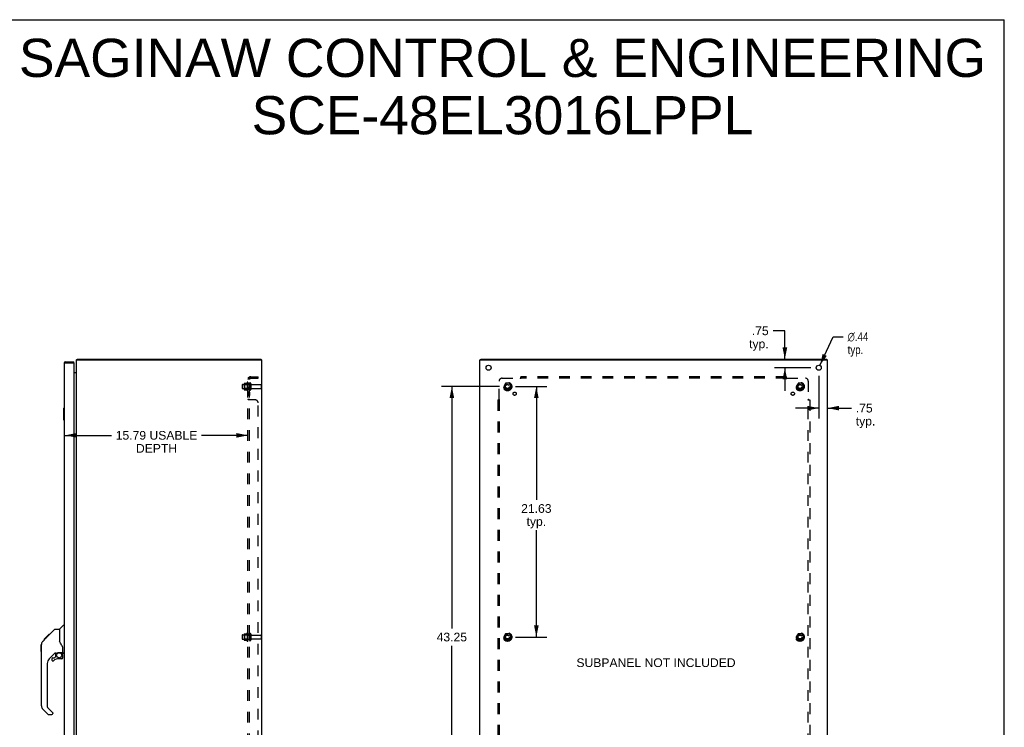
# Model space of a CAD drawing. Header units: inches. Extents: x 0 to 170, y 0 to 110.
# Tile 10 of 10: x 85 to 170, y 49 to 110. Entities that reach past the tile are written whole.
import ezdxf

# ---------------------------------------------------------------- set-up
doc = ezdxf.new("R2010")
doc.units = ezdxf.units.IN
doc.header["$LTSCALE"] = 9.35
doc.header["$MEASUREMENT"] = 0
doc.linetypes.add('HIDDEN', pattern=[0.2, 0.1, -0.1])
doc.layers.get('0').update_dxf_attribs({"linetype": 'CONTINUOUS'})
for name, color, linetype in [('02___PRT_ALL_AXES', 7, 'CONTINUOUS'), ('BENT-SUB-6STUDS-TALLER', 7, 'CONTINUOUS'), ('DEFAULT_2', 8, 'HIDDEN'), ('DIMENSIONS', 7, 'CONTINUOUS')]:
    doc.layers.add(name, color=color, linetype=linetype)
doc.styles.get("Standard").update_dxf_attribs({"font": 'arial.ttf'})
doc.styles.add('TEXTSTYLE_1', font='gdt', dxfattribs={"width": 0.8})
doc.dimstyles.new('DIMSTYLE_1', dxfattribs={"dimtxt": 0.75, "dimasz": 1, "dimexe": 0.09, "dimexo": 0.07, "dimgap": 0.0375, "dimtad": 0, "dimtih": 1, "dimtoh": 1, "dimzin": 4, "dimdsep": 46, "dimtxsty": 'Standard', "dimblk": '_FILLED', "dimblk1": '_FILLED', "dimblk2": '_FILLED', "dimcen": 0.09, "dimazin": 1, "dimtfac": 1, "dimtofl": 0, "dimtmove": 0, "dimatfit": 3, "dimldrblk": '_FILLED', "dimfxl": 0, "dimtolj": 1, "dimtzin": 4, "dimarcsym": 0})
doc.dimstyles.new('DIMSTYLE_2', dxfattribs={"dimtxt": 0.75, "dimasz": 1, "dimexe": 0.09, "dimexo": 0.07, "dimgap": 0.09, "dimtad": 0, "dimtih": 1, "dimtoh": 1, "dimzin": 4, "dimdsep": 46, "dimtxsty": 'Standard', "dimblk": '_FILLED', "dimblk1": '_FILLED', "dimblk2": '_FILLED', "dimcen": 0.09, "dimazin": 1, "dimtfac": 1, "dimtofl": 0, "dimtmove": 0, "dimatfit": 1, "dimldrblk": '_FILLED', "dimfxl": 0, "dimtolj": 1, "dimtzin": 4, "dimarcsym": 0})

# ---------------------------------------------------------------- blocks, each defined once
blk = doc.blocks.new('_FILLED')
at = {"color": 0, "linetype": 'ByBlock'}
blk.add_solid([(0, 0), (-1, 0.2), (-1, -0.2)], dxfattribs=at)
blk = doc.blocks.new('*D6')
at = {"layer": 'DIMENSIONS', "color": 2, "linetype": 'Continuous'}
for p, q in [((88.916, 74.118), (92.919, 74.118)), ((104.709, 74.118), (100.706, 74.118))]:
    blk.add_line(p, q, dxfattribs=at)
at = {"layer": 'DIMENSIONS', "color": 2, "linetype": 'Continuous', "rotation": 180}
blk.add_blockref('_FILLED', (88.916, 74.118), dxfattribs=at)
at = {"layer": 'DIMENSIONS', "color": 2, "linetype": 'Continuous'}
blk.add_blockref('_FILLED', (104.709, 74.118), dxfattribs=at)
at = {"layer": 'DIMENSIONS', "color": 2, "linetype": 'Continuous', "insert": (96.813, 74.493), "char_height": 0.75, "width": 7.03717, "attachment_point": 2, "line_spacing_factor": 0.9}
blk.add_mtext('15.79 USABLE\\PDEPTH', dxfattribs=at)
blk = doc.blocks.new('*D13')
at = {"layer": 'DIMENSIONS', "color": 2, "linetype": 'Continuous'}
for p, q in [((151.056, 83.141), (150.032, 83.141)), ((151.056, 80.705), (151.056, 83.141)), ((153.284, 79.955), (150.156, 79.955)), ((151.056, 79.955), (151.056, 77.955))]:
    blk.add_line(p, q, dxfattribs=at)
for p, rotation in [((151.056, 80.705), 270), ((151.056, 79.955), 90)]:
    blk.add_blockref('_FILLED', p, dxfattribs=dict(at, rotation=rotation))
at = {"layer": 'DIMENSIONS', "color": 2, "linetype": 'Continuous', "insert": (149.657, 83.516), "char_height": 0.75, "width": 1.6868, "attachment_point": 3, "line_spacing_factor": 0.9}
blk.add_mtext('.75\\Ptyp.', dxfattribs=at)
blk = doc.blocks.new('*D14')
at = {"layer": 'DIMENSIONS', "color": 2, "linetype": 'Continuous'}
for p, q in [((153.984, 79.255), (153.984, 75.566)), ((153.984, 76.466), (151.984, 76.466)), ((154.734, 76.466), (156.805, 76.466))]:
    blk.add_line(p, q, dxfattribs=at)
blk.add_blockref('_FILLED', (153.984, 76.466), dxfattribs=at)
at = {"layer": 'DIMENSIONS', "color": 2, "linetype": 'Continuous', "rotation": 180}
blk.add_blockref('_FILLED', (154.734, 76.466), dxfattribs=at)
at = {"layer": 'DIMENSIONS', "color": 2, "linetype": 'Continuous', "insert": (157.18, 76.841), "char_height": 0.75, "width": 1.6868, "attachment_point": 1, "line_spacing_factor": 0.9}
blk.add_mtext('.75\\Ptyp.', dxfattribs=at)
blk = doc.blocks.new('*D15')
at = {"layer": 'DIMENSIONS', "color": 2, "linetype": 'Continuous'}
for p, q in [((154.076, 80.154), (155.226, 82.633)), ((155.226, 82.633), (156.101, 82.633))]:
    blk.add_line(p, q, dxfattribs=at)
at = {"layer": 'DIMENSIONS', "color": 2, "linetype": 'Continuous', "rotation": 245.128733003}
blk.add_blockref('_FILLED', (154.076, 80.154), dxfattribs=at)
at = {"layer": 'DIMENSIONS', "color": 2, "linetype": 'Continuous', "insert": (156.476, 83.008), "char_height": 0.75, "width": 2.45539, "attachment_point": 1, "line_spacing_factor": 0.9, "style": 'TEXTSTYLE_1'}
blk.add_mtext('{\\fgdt;n}\\fArial;.44\\Ptyp.', dxfattribs=at)
blk = doc.blocks.new('*D16')
at = {"layer": 'BENT-SUB-6STUDS-TALLER', "color": 2, "linetype": 'Continuous'}
for p, q in [((127.809, 78.33), (130.502, 78.33)), ((129.602, 78.33), (129.602, 68.552)), ((129.602, 56.705), (129.602, 65.927)), ((127.809, 56.705), (130.502, 56.705))]:
    blk.add_line(p, q, dxfattribs=at)
for p, rotation in [((129.602, 78.33), 90), ((129.602, 56.705), 270)]:
    blk.add_blockref('_FILLED', p, dxfattribs=dict(at, rotation=rotation))
at = {"layer": 'BENT-SUB-6STUDS-TALLER', "color": 2, "linetype": 'Continuous', "insert": (129.602, 68.177), "char_height": 0.75, "width": 2.62082, "attachment_point": 2, "line_spacing_factor": 0.9}
blk.add_mtext('21.63\\Ptyp.', dxfattribs=at)
blk = doc.blocks.new('*D17')
at = {"layer": 'BENT-SUB-6STUDS-TALLER', "color": 2, "linetype": 'Continuous'}
for p, q in [((126.409, 78.33), (121.407, 78.33)), ((122.307, 78.33), (122.307, 57.455)), ((122.307, 35.08), (122.307, 55.955)), ((126.409, 35.08), (121.407, 35.08))]:
    blk.add_line(p, q, dxfattribs=at)
for p, rotation in [((122.307, 78.33), 90), ((122.307, 35.08), 270)]:
    blk.add_blockref('_FILLED', p, dxfattribs=dict(at, rotation=rotation))
at = {"layer": 'BENT-SUB-6STUDS-TALLER', "color": 2, "linetype": 'Continuous', "insert": (122.307, 57.08), "char_height": 0.75, "width": 2.62082, "attachment_point": 2, "line_spacing_factor": 0.9}
blk.add_mtext('43.25', dxfattribs=at)

msp = doc.modelspace()

# ---------------------------------------------------------------- linework, layer by layer
at = {"color": 7, "linetype": 'Continuous'}
for p, q in [((0, 110), (170, 110)), ((170, 0), (170, 110)), ((88.958, 80.455), (88.958, 80.38)), ((89.666, 80.38), (89.651, 80.38)), ((89.666, 80.38), (89.666, 80.455)), ((89.947, 80.674), (89.972, 80.647)), ((89.972, 80.63), (89.972, 80.705)), ((105.846, 80.63), (105.846, 80.705)), ((124.797, 80.63), (124.797, 80.705)), ((154.671, 80.63), (154.671, 80.705)), ((88.781, 76.44), (88.781, 75.47)), ((88.796, 76.455), (88.841, 76.455)), ((88.828, 76.355), (88.828, 75.555)), ((88.796, 75.455), (88.841, 75.455)), ((87.407, 56.747), (88.031, 57.371)), ((88.087, 57.394), (88.448, 57.394)), ((88.448, 57.394), (88.448, 56.29)), ((88.453, 57.4), (88.751, 57.698)), ((88.841, 57.709), (88.779, 57.709)), ((86.988, 56.327), (86.969, 56.307)), ((86.988, 56.327), (87.266, 56.606)), ((87.094, 56.501), (87.097, 56.504)), ((87.094, 56.501), (87.161, 56.501)), ((87.097, 56.504), (87.164, 56.504)), ((87.098, 56.505), (87.508, 56.914)), ((87.098, 56.505), (87.165, 56.505)), ((87.246, 56.586), (87.179, 56.586)), ((87.266, 56.606), (87.399, 56.739)), ((87.266, 56.673), (87.333, 56.673)), ((87.415, 56.755), (87.348, 56.755)), ((87.407, 56.747), (87.371, 56.711)), ((87.424, 56.831), (87.491, 56.831)), ((87.508, 56.915), (87.51, 56.917)), ((87.508, 56.915), (87.575, 56.915)), ((87.574, 56.914), (87.508, 56.914)), ((87.51, 56.917), (87.576, 56.917)), ((88.468, 56.297), (88.448, 56.352)), ((88.497, 56.229), (88.468, 56.297)), ((86.861, 55.467), (86.861, 56.054)), ((86.873, 50.766), (86.873, 56.05)), ((88.059, 55.332), (87.558, 54.831)), ((88.093, 55.322), (88.093, 54.996)), ((88.135, 55.327), (88.223, 55.327)), ((88.401, 55.368), (88.408, 55.369)), ((88.408, 55.369), (88.704, 55.369)), ((88.586, 55.369), (88.666, 55.289)), ((88.658, 55.281), (88.651, 55.275)), ((88.723, 55.367), (88.723, 55.773)), ((88.763, 55.327), (88.841, 55.327)), ((87.385, 54.413), (87.385, 50.68)), ((87.778, 54.833), (87.778, 54.714)), ((87.857, 54.912), (88.01, 54.912)), ((88.018, 54.915), (88.09, 54.987)), ((88.645, 54.833), (88.408, 54.833)), ((88.704, 55.15), (88.723, 55.15)), ((88.723, 54.912), (88.723, 55.15)), ((87.44, 50.035), (86.988, 50.487)), ((87.408, 50.625), (87.843, 50.189)), ((87.857, 50.156), (87.857, 50.091)), ((87.496, 50.012), (87.778, 50.012))]:
    msp.add_line(p, q, dxfattribs=at)
at = {"color": 3, "linetype": 'Continuous'}
for p, q in [((88.841, 80.338), (88.841, 33.072)), ((88.896, 80.365), (88.902, 80.367)), ((88.902, 80.367), (88.908, 80.368)), ((88.908, 80.368), (88.914, 80.37)), ((88.914, 80.37), (88.92, 80.371)), ((88.92, 80.371), (88.926, 80.373)), ((88.926, 80.373), (88.936, 80.375)), ((88.936, 80.375), (88.958, 80.38)), ((88.958, 80.455), (89.666, 80.455)), ((88.958, 80.38), (89.651, 80.38)), ((89.666, 80.365), (89.666, 33.045)), ((89.909, 32.78), (89.909, 80.63)), ((89.909, 80.63), (105.909, 80.63)), ((89.972, 80.705), (105.846, 80.705)), ((105.909, 32.78), (105.909, 80.63)), ((124.734, 32.78), (124.734, 80.63)), ((124.734, 80.63), (154.734, 80.63)), ((124.797, 80.705), (154.671, 80.705)), ((154.734, 32.78), (154.734, 80.63)), ((89.666, 79.53), (89.903, 79.53))]:
    msp.add_line(p, q, dxfattribs=at)
for points in [[(88.841, 80.338), (88.841, 80.339), (88.842, 80.34), (88.842, 80.34), (88.842, 80.341), (88.843, 80.342), (88.843, 80.343), (88.844, 80.343), (88.844, 80.344), (88.845, 80.345), (88.846, 80.346), (88.847, 80.346), (88.848, 80.347), (88.849, 80.348), (88.85, 80.349), (88.852, 80.349), (88.853, 80.35), (88.854, 80.351), (88.856, 80.352), (88.858, 80.352), (88.859, 80.353), (88.861, 80.354), (88.863, 80.355), (88.865, 80.355), (88.867, 80.356), (88.869, 80.357), (88.871, 80.358), (88.873, 80.358), (88.876, 80.359), (88.878, 80.36), (88.88, 80.361), (88.883, 80.361), (88.885, 80.362), (88.888, 80.363), (88.891, 80.364), (88.893, 80.364), (88.896, 80.365)], [(89.947, 80.674), (89.949, 80.676), (89.95, 80.678), (89.952, 80.68), (89.953, 80.682), (89.954, 80.684), (89.956, 80.686), (89.958, 80.691)], [(89.958, 80.691), (89.959, 80.693), (89.961, 80.695), (89.962, 80.697), (89.963, 80.699), (89.964, 80.7), (89.965, 80.702), (89.967, 80.703), (89.968, 80.704), (89.969, 80.704), (89.97, 80.705), (89.971, 80.705), (89.972, 80.705)], [(89.903, 79.549), (89.902, 79.549), (89.902, 79.548), (89.902, 79.548), (89.902, 79.547), (89.902, 79.546), (89.903, 79.545), (89.903, 79.544), (89.904, 79.543), (89.905, 79.541)], [(89.903, 79.53), (89.902, 79.531), (89.902, 79.532), (89.902, 79.534), (89.902, 79.535), (89.903, 79.537), (89.903, 79.538), (89.904, 79.54), (89.905, 79.541)], [(89.905, 79.541), (89.905, 79.543), (89.906, 79.544), (89.907, 79.546), (89.908, 79.547), (89.908, 79.549), (89.909, 79.55)]]:
    msp.add_lwpolyline(points, dxfattribs=at)
at = {"color": 7, "linetype": 'Continuous'}
for points in [[(88.826, 76.391), (88.827, 76.386), (88.827, 76.38), (88.828, 76.374), (88.828, 76.368), (88.828, 76.361), (88.828, 76.355)], [(88.828, 75.555), (88.828, 75.549), (88.828, 75.543), (88.828, 75.536), (88.827, 75.53), (88.827, 75.525), (88.826, 75.519)], [(88.031, 57.371), (88.039, 57.378), (88.047, 57.383), (88.056, 57.388), (88.066, 57.391), (88.076, 57.393), (88.087, 57.394)], [(86.988, 56.327), (86.969, 56.307), (86.943, 56.274), (86.921, 56.239), (86.903, 56.201), (86.889, 56.162), (86.879, 56.121), (86.874, 56.079), (86.873, 56.05)], [(87.287, 56.627), (87.272, 56.612), (87.266, 56.606)], [(87.371, 56.711), (87.349, 56.689), (87.327, 56.667), (87.287, 56.627)], [(88.67, 55.944), (88.621, 56.015), (88.573, 56.091), (88.532, 56.162), (88.497, 56.229)], [(88.223, 55.327), (88.232, 55.328), (88.24, 55.33), (88.25, 55.333), (88.262, 55.337), (88.275, 55.342), (88.29, 55.347), (88.306, 55.352), (88.324, 55.357), (88.343, 55.362), (88.362, 55.365), (88.382, 55.367), (88.401, 55.368)], [(88.703, 55.15), (88.703, 55.163), (88.701, 55.177), (88.698, 55.191), (88.695, 55.204), (88.69, 55.217), (88.684, 55.23), (88.677, 55.242), (88.669, 55.254), (88.661, 55.265), (88.651, 55.275)], [(88.666, 55.289), (88.665, 55.289), (88.665, 55.288), (88.664, 55.287), (88.663, 55.286), (88.661, 55.285), (88.658, 55.281)], [(88.723, 55.773), (88.722, 55.797), (88.717, 55.832), (88.709, 55.866), (88.696, 55.898), (88.681, 55.927), (88.67, 55.944)]]:
    msp.add_lwpolyline(points, dxfattribs=at)
msp.add_circle((88.408, 55.128), 0.217, dxfattribs=at)
at = {"color": 3, "linetype": 'Continuous'}
for centre, radius, start, end in [((88.958, 80.338), 0.117, 90, 180), ((89.651, 80.365), 0.015, 0, 90), ((90.026, 80.588), 0.117, 132.55692, 158.95786), ((89.867, 79.572), 0.042, 270, 340.14069)]:
    msp.add_arc(centre, radius, start, end, dxfattribs=at)
at = {"color": 7, "linetype": 'Continuous'}
for centre, radius, start, end in [((88.958, 80.338), 0.042, 90, 115.8435), ((88.796, 76.44), 0.015, 90, 180), ((88.826, 76.44), 0.015, 0, 90), ((88.796, 75.47), 0.015, 180, 270), ((88.826, 75.47), 0.015, 270, 360), ((88.467, 57.386), 0.0197, 135, 180), ((88.779, 57.67), 0.0394, 90, 135), ((86.881, 56.054), 0.0197, 110.96309, 180), ((86.881, 55.467), 0.0197, 180, 246.39296), ((88.135, 55.13), 0.197, 90, 127.44051), ((88.526, 55.15), 0.197, 0, 45), ((88.704, 55.388), 0.0197, 270, 360), ((88.763, 55.367), 0.0394, 180, 270), ((87.975, 54.413), 0.591, 135, 180), ((87.857, 54.833), 0.0787, 90, 180), ((87.857, 54.714), 0.0787, 180, 309.5212), ((88.408, 54.046), 0.787, 90, 129.5212), ((88.01, 54.924), 0.0118, 270, 315), ((88.082, 54.996), 0.0118, 315, 360), ((88.645, 54.912), 0.0787, 270, 360), ((87.267, 50.766), 0.394, 180, 225), ((87.463, 50.68), 0.0787, 180, 225), ((87.81, 50.156), 0.0472, 0, 45), ((87.496, 50.091), 0.0787, 225, 270), ((87.778, 50.091), 0.0787, 270, 360)]:
    msp.add_arc(centre, radius, start, end, dxfattribs=at)
at = {"layer": '02___PRT_ALL_AXES', "color": 8, "linetype": 'HIDDEN'}
for p, q in [((104.239, 78.513), (104.834, 78.513)), ((104.639, 78.686), (104.639, 77.974)), ((104.709, 78.58), (104.709, 78.664)), ((104.709, 78.58), (104.709, 78.08)), ((104.834, 78.58), (104.709, 78.58)), ((104.834, 78.58), (104.834, 78.08)), ((105.003, 78.496), (105.804, 78.496)), ((104.239, 78.147), (104.834, 78.147)), ((104.709, 77.996), (104.709, 78.08)), ((104.834, 78.08), (104.709, 78.08)), ((104.709, 77.852), (104.709, 77.571)), ((104.834, 77.852), (104.709, 77.852)), ((104.834, 77.571), (104.709, 77.571)), ((104.834, 77.852), (104.834, 77.571)), ((105.003, 78.164), (105.804, 78.164)), ((104.639, 57.061), (104.639, 56.349)), ((104.709, 56.955), (104.709, 57.039)), ((104.834, 56.955), (104.709, 56.955)), ((104.709, 56.955), (104.709, 56.455)), ((104.834, 56.955), (104.834, 56.455)), ((104.239, 56.888), (104.834, 56.888)), ((104.239, 56.522), (104.834, 56.522)), ((104.834, 56.455), (104.709, 56.455)), ((104.709, 56.371), (104.709, 56.455)), ((105.003, 56.871), (105.804, 56.871)), ((105.003, 56.539), (105.804, 56.539))]:
    msp.add_line(p, q, dxfattribs=at)
at = {"layer": '02___PRT_ALL_AXES', "color": 3, "linetype": 'Continuous'}
for centre in [(125.484, 79.955), (153.984, 79.955)]:
    msp.add_circle(centre, 0.219, dxfattribs=at)
at = {"layer": '02___PRT_ALL_AXES', "color": 8, "linetype": 'HIDDEN'}
for centre, radius in [((127.109, 78.33), 0.372), ((127.109, 78.33), 0.356), ((127.109, 78.33), 0.25), ((127.109, 78.33), 0.183), ((152.359, 78.33), 0.372), ((152.359, 78.33), 0.356), ((152.359, 78.33), 0.25), ((152.359, 78.33), 0.183), ((127.728, 77.711), 0.141), ((151.741, 77.711), 0.141), ((127.109, 56.705), 0.372), ((127.109, 56.705), 0.356), ((127.109, 56.705), 0.25), ((152.359, 56.705), 0.372), ((152.359, 56.705), 0.356), ((152.359, 56.705), 0.25), ((127.109, 56.705), 0.183), ((152.359, 56.705), 0.183)]:
    msp.add_circle(centre, radius, dxfattribs=at)
for centre, radius, start, end in [((105.24, 78.33), 0.698, 149.33687, 156.03207), ((104.671, 78.664), 0.0384, 0, 145.55034), ((105.24, 78.33), 0.698, 203.96793, 210.66313), ((104.671, 77.996), 0.0384, 214.44966, 360), ((105.24, 56.705), 0.698, 149.33687, 156.03207), ((104.671, 57.039), 0.0384, 0, 145.55034), ((105.24, 56.705), 0.698, 203.96793, 210.66313), ((104.671, 56.371), 0.0384, 214.44966, 360)]:
    msp.add_arc(centre, radius, start, end, dxfattribs=at)
at = {"layer": 'DEFAULT_2', "color": 8, "linetype": 'HIDDEN'}
for p, q in [((104.763, 79.087), (104.86, 79.008)), ((104.946, 79.174), (105.584, 79.174)), ((105.584, 79.049), (105.584, 79.174)), ((128.266, 79.008), (128.266, 79.174)), ((151.203, 79.174), (128.266, 79.174)), ((151.203, 79.008), (151.203, 79.174)), ((104.209, 78.483), (104.209, 78.177)), ((104.373, 78.586), (104.373, 78.074)), ((104.393, 78.514), (104.373, 78.534)), ((104.384, 78.608), (104.612, 78.608)), ((104.393, 78.514), (104.393, 78.147)), ((104.689, 78.514), (104.393, 78.514)), ((104.689, 78.514), (104.709, 78.534)), ((104.689, 78.514), (104.689, 78.147)), ((104.709, 34.361), (104.709, 79.049)), ((104.834, 79.049), (104.709, 79.049)), ((104.793, 79.045), (104.795, 79.045)), ((104.795, 79.045), (104.797, 79.044)), ((104.797, 79.044), (104.798, 79.044)), ((104.798, 79.044), (104.8, 79.043)), ((104.8, 79.043), (104.801, 79.043)), ((104.834, 34.361), (104.834, 79.049)), ((104.94, 78.595), (104.94, 78.066)), ((104.946, 79.049), (105.584, 79.049)), ((105.834, 78.466), (105.834, 78.194)), ((126.391, 77.209), (126.391, 78.799)), ((126.641, 79.049), (128.23, 79.049)), ((126.946, 78.603), (126.792, 78.335)), ((126.792, 78.325), (126.946, 78.058)), ((127.264, 78.608), (126.955, 78.608)), ((127.427, 78.335), (127.272, 78.603)), ((127.272, 78.058), (127.427, 78.325)), ((128.243, 79.029), (128.24, 79.035)), ((151.203, 79.049), (128.266, 79.049)), ((151.238, 79.049), (152.828, 79.049)), ((152.196, 78.603), (152.042, 78.335)), ((152.042, 78.325), (152.196, 78.058)), ((152.514, 78.608), (152.205, 78.608)), ((152.677, 78.335), (152.522, 78.603)), ((152.522, 78.058), (152.677, 78.325)), ((153.078, 78.799), (153.078, 77.209)), ((104.393, 78.147), (104.373, 78.127)), ((104.384, 78.053), (104.612, 78.053)), ((104.689, 78.147), (104.393, 78.147)), ((104.689, 78.147), (104.709, 78.127)), ((127.264, 78.053), (126.955, 78.053)), ((152.514, 78.053), (152.205, 78.053)), ((104.834, 77.209), (104.709, 77.209)), ((104.71, 77.207), (104.709, 77.208)), ((104.762, 77.175), (104.759, 77.177)), ((105.334, 77.174), (104.763, 77.174)), ((104.858, 77.186), (104.857, 77.187)), ((105.584, 36.486), (105.584, 76.924)), ((126.266, 77.174), (126.266, 36.236)), ((126.266, 77.174), (126.431, 77.174)), ((126.391, 77.174), (126.391, 36.236)), ((153.037, 77.174), (153.203, 77.174)), ((153.058, 77.196), (153.065, 77.2)), ((153.078, 36.236), (153.078, 77.174)), ((153.203, 77.174), (153.203, 36.236)), ((104.373, 56.961), (104.373, 56.449)), ((104.384, 56.983), (104.612, 56.983)), ((104.94, 56.97), (104.94, 56.441)), ((126.946, 56.978), (126.792, 56.71)), ((127.264, 56.983), (126.955, 56.983)), ((127.427, 56.71), (127.272, 56.978)), ((152.196, 56.978), (152.042, 56.71)), ((152.514, 56.983), (152.205, 56.983)), ((152.677, 56.71), (152.522, 56.978)), ((104.209, 56.858), (104.209, 56.552)), ((104.393, 56.889), (104.373, 56.909)), ((104.393, 56.522), (104.373, 56.502)), ((104.384, 56.428), (104.612, 56.428)), ((104.689, 56.889), (104.393, 56.889)), ((104.393, 56.889), (104.393, 56.522)), ((104.689, 56.522), (104.393, 56.522)), ((104.689, 56.889), (104.709, 56.909)), ((104.689, 56.889), (104.689, 56.522)), ((104.689, 56.522), (104.709, 56.502)), ((105.834, 56.841), (105.834, 56.569)), ((126.792, 56.7), (126.946, 56.433)), ((127.264, 56.428), (126.955, 56.428)), ((127.272, 56.433), (127.427, 56.7)), ((152.042, 56.7), (152.196, 56.433)), ((152.514, 56.428), (152.205, 56.428)), ((152.522, 56.433), (152.677, 56.7))]:
    msp.add_line(p, q, dxfattribs=at)
for points in [[(104.732, 79.069), (104.729, 79.068), (104.726, 79.066), (104.723, 79.065), (104.72, 79.063), (104.718, 79.062), (104.715, 79.06), (104.713, 79.058), (104.712, 79.056), (104.711, 79.055), (104.71, 79.053), (104.71, 79.052), (104.709, 79.05), (104.709, 79.049)], [(104.763, 79.087), (104.762, 79.085), (104.759, 79.084), (104.757, 79.082), (104.754, 79.08), (104.751, 79.078), (104.748, 79.076), (104.745, 79.075), (104.742, 79.073), (104.738, 79.072), (104.732, 79.069)], [(128.241, 79.06), (128.239, 79.058), (128.237, 79.056), (128.236, 79.055), (128.234, 79.053), (128.233, 79.052), (128.231, 79.05), (128.23, 79.049)], [(128.249, 79.068), (128.246, 79.065), (128.244, 79.063), (128.241, 79.06)], [(128.266, 79.087), (128.264, 79.085), (128.263, 79.084), (128.261, 79.082), (128.26, 79.08), (128.258, 79.078), (128.257, 79.076), (128.256, 79.075), (128.254, 79.073), (128.253, 79.072), (128.251, 79.07), (128.25, 79.069), (128.249, 79.068)], [(151.203, 79.087), (151.205, 79.085), (151.206, 79.084), (151.207, 79.082), (151.209, 79.08), (151.21, 79.078), (151.212, 79.076), (151.213, 79.075), (151.215, 79.073), (151.216, 79.072), (151.217, 79.07), (151.219, 79.069), (151.22, 79.068), (151.223, 79.065)], [(151.223, 79.065), (151.226, 79.062), (151.228, 79.06), (151.23, 79.058), (151.231, 79.056), (151.233, 79.055), (151.234, 79.053), (151.236, 79.052), (151.237, 79.05), (151.238, 79.049)], [(104.778, 79.049), (104.777, 79.049), (104.777, 79.049), (104.776, 79.049), (104.776, 79.049), (104.775, 79.049), (104.775, 79.049), (104.775, 79.049), (104.775, 79.049), (104.775, 79.049), (104.775, 79.049)], [(104.775, 79.049), (104.775, 79.049), (104.775, 79.049), (104.775, 79.049), (104.775, 79.049), (104.775, 79.049), (104.776, 79.049), (104.776, 79.049), (104.777, 79.049), (104.777, 79.049), (104.778, 79.049), (104.778, 79.048), (104.779, 79.048), (104.779, 79.048), (104.78, 79.048), (104.78, 79.048), (104.781, 79.048), (104.781, 79.048), (104.782, 79.048), (104.783, 79.048), (104.783, 79.047), (104.784, 79.047), (104.785, 79.047), (104.785, 79.047), (104.786, 79.047), (104.787, 79.047), (104.787, 79.047), (104.788, 79.046), (104.789, 79.046), (104.79, 79.046), (104.79, 79.046), (104.791, 79.046), (104.792, 79.045), (104.793, 79.045), (104.793, 79.045)], [(104.801, 79.043), (104.803, 79.042), (104.804, 79.042), (104.805, 79.041), (104.806, 79.041), (104.807, 79.041), (104.807, 79.04), (104.808, 79.04), (104.809, 79.04), (104.81, 79.039), (104.811, 79.039), (104.812, 79.039), (104.813, 79.038), (104.814, 79.038), (104.815, 79.037), (104.816, 79.037), (104.817, 79.037), (104.818, 79.036), (104.819, 79.036), (104.82, 79.035), (104.821, 79.035), (104.822, 79.035), (104.823, 79.034), (104.824, 79.034), (104.825, 79.033), (104.825, 79.033), (104.826, 79.032), (104.827, 79.032), (104.828, 79.032), (104.829, 79.031), (104.83, 79.031), (104.83, 79.031), (104.831, 79.03), (104.832, 79.03), (104.832, 79.029), (104.833, 79.029), (104.834, 79.029), (104.834, 79.028), (104.835, 79.028), (104.836, 79.028), (104.836, 79.027), (104.837, 79.027), (104.837, 79.027), (104.837, 79.026), (104.838, 79.026), (104.838, 79.026), (104.838, 79.026)], [(104.849, 79.025), (104.847, 79.027), (104.845, 79.029), (104.844, 79.031), (104.842, 79.033), (104.84, 79.035), (104.839, 79.038), (104.837, 79.04), (104.836, 79.042), (104.835, 79.044), (104.835, 79.046), (104.834, 79.047), (104.834, 79.049)], [(104.838, 79.026), (104.838, 79.026), (104.838, 79.026), (104.838, 79.026), (104.838, 79.026), (104.838, 79.026), (104.837, 79.027), (104.837, 79.027), (104.837, 79.027), (104.836, 79.027), (104.836, 79.028), (104.835, 79.028), (104.835, 79.028), (104.835, 79.029), (104.834, 79.029)], [(104.86, 79.008), (104.86, 79.009), (104.86, 79.009), (104.86, 79.01), (104.86, 79.011), (104.86, 79.012), (104.859, 79.013), (104.859, 79.014), (104.858, 79.015), (104.857, 79.017), (104.855, 79.018), (104.854, 79.02), (104.852, 79.021), (104.849, 79.025)], [(128.24, 79.035), (128.238, 79.038), (128.237, 79.04), (128.236, 79.042), (128.234, 79.044), (128.233, 79.046), (128.232, 79.047), (128.23, 79.049)], [(128.266, 79.008), (128.264, 79.009), (128.262, 79.009), (128.261, 79.01), (128.259, 79.011), (128.258, 79.012), (128.257, 79.013), (128.255, 79.014), (128.254, 79.015), (128.252, 79.017), (128.251, 79.018), (128.25, 79.02), (128.249, 79.021), (128.247, 79.023), (128.246, 79.025), (128.245, 79.027), (128.243, 79.029)], [(151.203, 79.008), (151.205, 79.009), (151.206, 79.009), (151.208, 79.01), (151.209, 79.011), (151.211, 79.012), (151.212, 79.013), (151.214, 79.014), (151.215, 79.015), (151.216, 79.017), (151.218, 79.018), (151.219, 79.02), (151.22, 79.021), (151.221, 79.023), (151.223, 79.025), (151.224, 79.027), (151.225, 79.029), (151.226, 79.031), (151.228, 79.033), (151.229, 79.035), (151.23, 79.038), (151.232, 79.04), (151.233, 79.042), (151.235, 79.044), (151.236, 79.046), (151.237, 79.047), (151.238, 79.049)], [(104.72, 77.195), (104.718, 77.197), (104.715, 77.199), (104.713, 77.2), (104.712, 77.202), (104.711, 77.204), (104.71, 77.205), (104.71, 77.207), (104.709, 77.208), (104.709, 77.209)], [(104.729, 77.191), (104.726, 77.192), (104.723, 77.194), (104.72, 77.195), (104.718, 77.197), (104.715, 77.199), (104.713, 77.2), (104.712, 77.202), (104.711, 77.204)], [(104.735, 77.188), (104.732, 77.189), (104.729, 77.191)], [(104.757, 77.178), (104.754, 77.18), (104.751, 77.181), (104.748, 77.182), (104.745, 77.184), (104.735, 77.188)], [(104.763, 77.174), (104.762, 77.175), (104.759, 77.177), (104.757, 77.178)], [(104.835, 77.205), (104.835, 77.207), (104.834, 77.208), (104.834, 77.209)], [(104.842, 77.198), (104.84, 77.2), (104.839, 77.201), (104.837, 77.203), (104.836, 77.204), (104.835, 77.205), (104.835, 77.207), (104.834, 77.208), (104.834, 77.209)], [(104.855, 77.188), (104.854, 77.19), (104.852, 77.191), (104.851, 77.192), (104.849, 77.193), (104.847, 77.195), (104.845, 77.196), (104.844, 77.197), (104.842, 77.198), (104.84, 77.2), (104.839, 77.201), (104.837, 77.203), (104.836, 77.204)], [(104.86, 77.174), (104.86, 77.175), (104.86, 77.177), (104.86, 77.179), (104.86, 77.18), (104.86, 77.181), (104.859, 77.183), (104.859, 77.184), (104.858, 77.186), (104.857, 77.187), (104.855, 77.188), (104.854, 77.19), (104.852, 77.191), (104.851, 77.192)], [(104.86, 77.174), (104.86, 77.175), (104.86, 77.177), (104.86, 77.179), (104.86, 77.18), (104.86, 77.181), (104.859, 77.183), (104.859, 77.184)], [(126.352, 77.174), (126.354, 77.175), (126.356, 77.177), (126.358, 77.178), (126.36, 77.18), (126.361, 77.181), (126.363, 77.182), (126.365, 77.184), (126.366, 77.185), (126.368, 77.187), (126.369, 77.188), (126.371, 77.189), (126.372, 77.191), (126.375, 77.194)], [(126.375, 77.194), (126.378, 77.197), (126.38, 77.199), (126.381, 77.2), (126.383, 77.202), (126.385, 77.204), (126.386, 77.205), (126.388, 77.207), (126.389, 77.208), (126.391, 77.209)], [(126.404, 77.2), (126.402, 77.201), (126.4, 77.203), (126.398, 77.204), (126.396, 77.205), (126.394, 77.207), (126.392, 77.208), (126.391, 77.209)], [(126.431, 77.174), (126.431, 77.175), (126.43, 77.177), (126.429, 77.179), (126.429, 77.18), (126.428, 77.181), (126.427, 77.183), (126.426, 77.184), (126.424, 77.186), (126.423, 77.187), (126.421, 77.188), (126.42, 77.19), (126.418, 77.191), (126.416, 77.192), (126.414, 77.193), (126.412, 77.195), (126.41, 77.196), (126.404, 77.2)], [(153.037, 77.174), (153.038, 77.175), (153.039, 77.177), (153.039, 77.179), (153.04, 77.18), (153.041, 77.181), (153.042, 77.183), (153.043, 77.184), (153.045, 77.186), (153.046, 77.187), (153.048, 77.188), (153.049, 77.19), (153.051, 77.191), (153.052, 77.192), (153.054, 77.193), (153.056, 77.195), (153.058, 77.196)], [(153.065, 77.2), (153.067, 77.201), (153.069, 77.203), (153.071, 77.204), (153.073, 77.205), (153.075, 77.207), (153.077, 77.208), (153.078, 77.209)], [(153.089, 77.199), (153.087, 77.2), (153.086, 77.202), (153.084, 77.204), (153.082, 77.205), (153.081, 77.207), (153.079, 77.208), (153.078, 77.209)], [(153.097, 77.191), (153.094, 77.194), (153.092, 77.195), (153.089, 77.199)], [(153.117, 77.174), (153.115, 77.175), (153.113, 77.177), (153.111, 77.178), (153.109, 77.18), (153.107, 77.181), (153.106, 77.182), (153.104, 77.184), (153.103, 77.185), (153.101, 77.187), (153.1, 77.188), (153.098, 77.189), (153.097, 77.191)]]:
    msp.add_lwpolyline(points, dxfattribs=at)
for centre, radius in [((127.109, 78.33), 0.318), ((127.109, 78.33), 0.204), ((127.109, 78.33), 0.183), ((127.109, 78.33), 0.183), ((127.109, 78.33), 0.166), ((152.359, 78.33), 0.318), ((152.359, 78.33), 0.204), ((152.359, 78.33), 0.183), ((152.359, 78.33), 0.183), ((152.359, 78.33), 0.166), ((127.109, 56.705), 0.318), ((152.359, 56.705), 0.318), ((127.109, 56.705), 0.204), ((127.109, 56.705), 0.183), ((127.109, 56.705), 0.183), ((127.109, 56.705), 0.166), ((152.359, 56.705), 0.204), ((152.359, 56.705), 0.183), ((152.359, 56.705), 0.183), ((152.359, 56.705), 0.166)]:
    msp.add_circle(centre, radius, dxfattribs=at)
for centre, radius, start, end in [((104.946, 78.937), 0.237, 90, 180), ((104.239, 78.483), 0.03, 90, 180), ((104.515, 78.586), 0.141, 174.79195, 180), ((104.384, 78.598), 0.01, 90, 174.80617), ((104.593, 78.618), 0.01, 270, 336.03207), ((104.946, 78.937), 0.112, 90, 180), ((104.887, 78.595), 0.053, 0, 180), ((105.003, 78.559), 0.0625, 180, 270), ((105.804, 78.466), 0.03, 0, 90), ((126.641, 78.799), 0.25, 90, 180), ((126.8, 78.33), 0.01, 150.01268, 209.98829), ((126.955, 78.598), 0.01, 90.01235, 149.98915), ((127.264, 78.598), 0.01, 30.01204, 89.98872), ((127.418, 78.33), 0.01, 330.01268, 29.98829), ((152.05, 78.33), 0.01, 150.01268, 209.98829), ((152.205, 78.598), 0.01, 90.01235, 149.98915), ((152.514, 78.598), 0.01, 30.01204, 89.98872), ((152.668, 78.33), 0.01, 330.01268, 29.98829), ((152.828, 78.799), 0.25, 0, 90), ((104.239, 78.177), 0.03, 180, 270), ((104.515, 78.074), 0.141, 180, 185.20805), ((104.384, 78.063), 0.01, 185.19383, 270), ((104.593, 78.043), 0.01, 23.96793, 90), ((104.887, 78.066), 0.053, 180, 360), ((105.003, 78.102), 0.0625, 90, 180), ((105.804, 78.194), 0.03, 270, 360), ((126.955, 78.063), 0.01, 210.01204, 269.98872), ((127.264, 78.063), 0.01, 270.01235, 329.98915), ((152.205, 78.063), 0.01, 210.01204, 269.98872), ((152.514, 78.063), 0.01, 270.01235, 329.98915), ((105.334, 76.924), 0.25, 0, 90), ((104.515, 56.961), 0.141, 174.79195, 180), ((104.384, 56.973), 0.01, 90, 174.80617), ((104.593, 56.993), 0.01, 270, 336.03207), ((104.887, 56.97), 0.053, 0, 180), ((126.955, 56.973), 0.01, 90.01235, 149.98915), ((127.264, 56.973), 0.01, 30.01204, 89.98872), ((152.205, 56.973), 0.01, 90.01235, 149.98915), ((152.514, 56.973), 0.01, 30.01204, 89.98872), ((104.239, 56.858), 0.03, 90, 180), ((104.239, 56.552), 0.03, 180, 270), ((104.515, 56.449), 0.141, 180, 185.20805), ((104.384, 56.438), 0.01, 185.19383, 270), ((104.593, 56.418), 0.01, 23.96793, 90), ((104.887, 56.441), 0.053, 180, 360), ((105.003, 56.934), 0.0625, 180, 270), ((105.003, 56.477), 0.0625, 90, 180), ((105.804, 56.841), 0.03, 0, 90), ((105.804, 56.569), 0.03, 270, 360), ((126.8, 56.705), 0.01, 150.01268, 209.98829), ((126.955, 56.438), 0.01, 210.01204, 269.98872), ((127.264, 56.438), 0.01, 270.01235, 329.98915), ((127.418, 56.705), 0.01, 330.01268, 29.98829), ((152.05, 56.705), 0.01, 150.01268, 209.98829), ((152.205, 56.438), 0.01, 210.01204, 269.98872), ((152.514, 56.438), 0.01, 270.01235, 329.98915), ((152.668, 56.705), 0.01, 330.01268, 29.98829)]:
    msp.add_arc(centre, radius, start, end, dxfattribs=at)

# ---------------------------------------------------------------- texts
at = {"layer": 'DIMENSIONS', "color": 2, "linetype": 'Continuous', "attachment_point": 2, "line_spacing_factor": 0.9}
for s, insert, char_height, width in [('SAGINAW CONTROL & ENGINEERING\\PSCE-48EL3016LPPL', (126.679, 108.356), 3.3, 83.34647), ('SUBPANEL NOT INCLUDED', (139.932, 54.865), 0.75, 13.71468)]:
    msp.add_mtext(s, dxfattribs=dict(at, insert=insert, char_height=char_height, width=width))

# ---------------------------------------------------------------- dimensions: what is measured, and where the dimension line sits
at = {"layer": 'BENT-SUB-6STUDS-TALLER', "color": 2, "linetype": 'Continuous'}
dim = msp.add_linear_dim(base=(122.307, 35.08), p1=(126.479, 78.33), p2=(126.479, 35.08), angle=270, dimstyle='DIMSTYLE_1', dxfattribs=at)
dim.commit()
dim.dimension.update_dxf_attribs({"geometry": '*D17', "text_midpoint": (122.29, 56.701), "dimtype": 160})
dim = msp.add_linear_dim(base=(129.602202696, 56.7051033), p1=(127.739374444, 78.3301033), p2=(127.739374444, 56.7051033), angle=270, text='<>\\Ptyp.', dimstyle='DIMSTYLE_1', dxfattribs=at)
dim.commit()
dim.dimension.update_dxf_attribs({"geometry": '*D16', "text_midpoint": (129.602202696, 67.239356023), "dimtype": 160})
at = {"layer": 'DIMENSIONS', "color": 2, "linetype": 'Continuous'}
for base, p1, p2, angle, text, picture, middle in [((151.056, 80.705), (153.354, 79.955), (154.591, 80.705), 90, '<>\\Ptyp.', '*D13', (148.814, 82.578)), ((153.984, 76.466), (154.734, 80.63), (153.984, 79.325), 180, '<>\\Ptyp.', '*D14', (158.024, 75.903)), ((88.916, 74.118), (104.709, 36.236), (88.916, 33.03), 180, '<> USABLE\\PDEPTH', '*D6', (96.813, 73.556))]:
    dim = msp.add_linear_dim(base=base, p1=p1, p2=p2, angle=angle, text=text, dimstyle='DIMSTYLE_1', dxfattribs=at)
    dim.commit()
    dim.dimension.update_dxf_attribs({"geometry": picture, "text_midpoint": middle, "dimtype": 160})
dim = msp.add_diameter_dim_2p(p1=(154.076, 80.154), p2=(153.892, 79.757), text='%%c<>\\Ptyp.', dimstyle='DIMSTYLE_2', override={"dimpost": '<>'}, dxfattribs=at)
dim.commit()
dim.dimension.update_dxf_attribs({"geometry": '*D15', "text_midpoint": (157.704, 82.071), "dimtype": 163})

doc.saveas('drawing.dxf')
